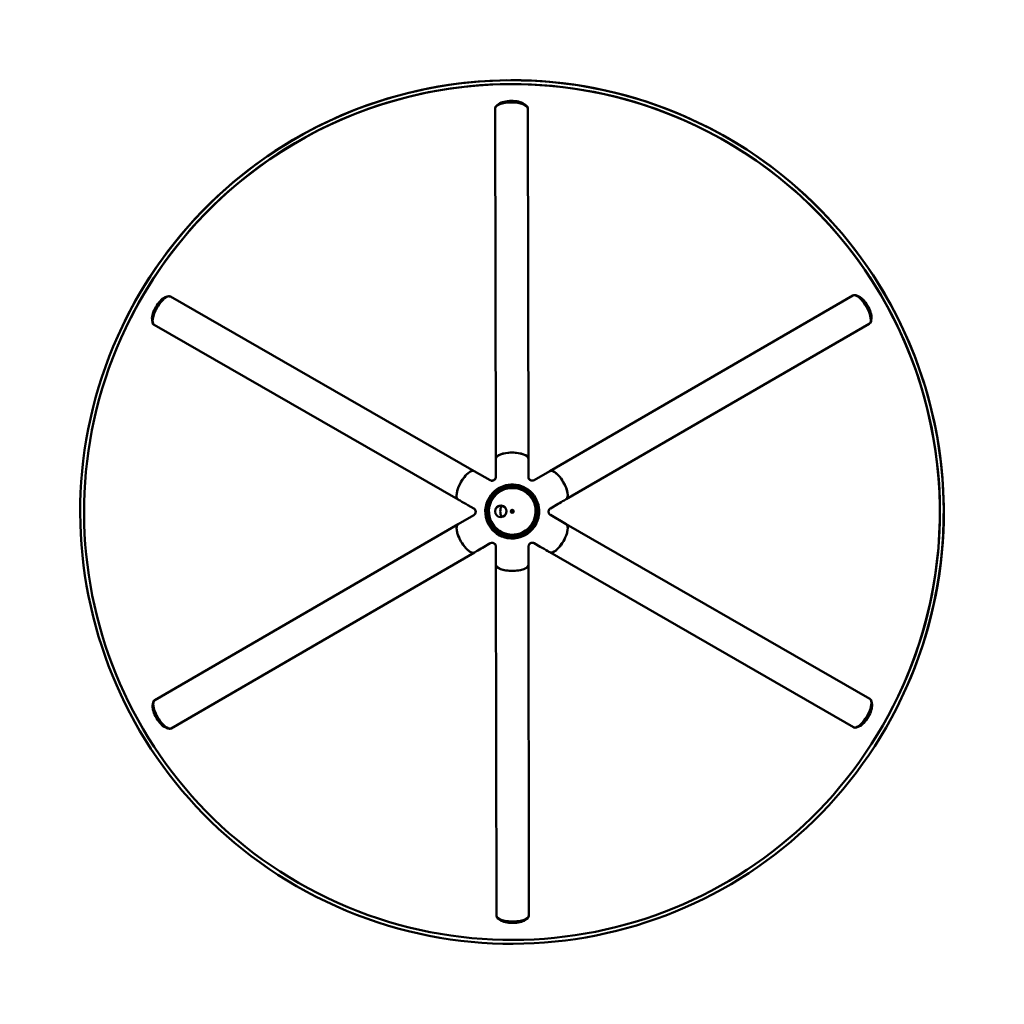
# Model space of a CAD drawing. Header units: millimetres. Extents: x -38 to 2229, y -213 to 1836.
# Tile 2 of 5: x 892 to 1405, y -213 to 301. Entities that reach past the tile are written whole.
import ezdxf

# ---------------------------------------------------------------- set-up
doc = ezdxf.new("R2010")
doc.units = ezdxf.units.MM
doc.header["$LTSCALE"] = 4
doc.layers.add('Visibile (ISO)', color=7, linetype='Continuous', lineweight=50)

msp = doc.modelspace()

# ---------------------------------------------------------------- linework, layer by layer
at = {"layer": 'Visibile (ISO)'}
for p, q in [((1141.591, 256.694), (1140.479, 255.872)), ((1154.507, 256.718), (1155.622, 255.9)), ((1139.553, 254.232), (1139.553, 254.417)), ((1139.553, 254.232), (1139.895, 71.69)), ((1156.553, 254.264), (1156.553, 254.449)), ((1156.553, 254.264), (1156.895, 71.719)), ((967.204, 155.644), (968.472, 156.201)), ((970.342, 156.189), (970.181, 156.281)), ((970.342, 156.189), (1128.723, 65.221)), ((1326.072, 156.751), (1168.085, 65.282)), ((1326.072, 156.751), (1326.232, 156.843)), ((1329.222, 156.215), (1327.953, 156.768)), ((960.765, 144.432), (960.923, 143.056)), ((1335.694, 145.036), (1335.541, 143.662)), ((961.875, 141.447), (961.715, 141.539)), ((961.875, 141.447), (1120.256, 50.48)), ((1334.59, 142.038), (1176.606, 50.572)), ((1334.59, 142.038), (1334.75, 142.131)), ((1139.913, 62.253), (1139.903, 67.15)), ((1156.913, 62.279), (1156.895, 71.719)), ((1136.917, 60.515), (1128.723, 65.221)), ((1159.915, 60.552), (1168.085, 65.282)), ((1128.438, 45.781), (1125.312, 47.576)), ((1135.819, 50.137), (1135.895, 50.295)), ((1135.898, 50.301), (1135.9, 50.305)), ((1137.547, 49.519), (1137.546, 49.518)), ((1168.439, 45.844), (1172.369, 48.119)), ((1128.445, 42.316), (1120.269, 37.575)), ((1147.991, 44.529), (1148.04, 44.633)), ((1149.074, 44.012), (1149.123, 44.116)), ((1168.443, 42.38), (1176.631, 37.663)), ((962.178, -54.113), (1120.269, 37.575)), ((1159.523, 39.032), (1159.522, 39.031)), ((1161.09, 38.078), (1161.165, 38.236)), ((1161.168, 38.242), (1161.17, 38.246)), ((1334.907, -53.524), (1176.631, 37.663)), ((1136.967, 27.607), (1133.033, 25.325)), ((1139.97, 25.879), (1139.977, 20.975)), ((1156.97, 25.907), (1156.982, 16.456)), ((1159.969, 27.643), (1163.092, 25.843)), ((970.706, -68.819), (1128.795, 22.867)), ((1326.421, -68.254), (1168.145, 22.932)), ((1140.22, -166.33), (1139.983, 16.431)), ((1157.22, -166.308), (1156.982, 16.456)), ((961.084, -57.092), (961.237, -55.713)), ((962.178, -54.113), (962.017, -54.206)), ((1334.907, -53.524), (1335.068, -53.616)), ((1336.013, -56.509), (1335.857, -55.132)), ((967.577, -68.289), (968.851, -68.84)), ((970.706, -68.819), (970.546, -68.912)), ((1326.421, -68.254), (1326.582, -68.347)), ((1329.558, -67.714), (1328.288, -68.269)), ((1140.22, -166.33), (1140.22, -166.516)), ((1142.251, -168.768), (1141.134, -167.944)), ((1155.195, -168.751), (1156.31, -167.924)), ((1157.22, -166.308), (1157.22, -166.494))]:
    msp.add_line(p, q, dxfattribs=at)
for radius in [225, 223]:
    msp.add_arc((1148.373, 43.936), radius, 334.48936, 154.48936, dxfattribs=at)
for centre, major_axis, ratio in [((1148.373, 43.936), (-203.064, 96.903), 0.9999986), ((1148.373, 43.936), (201.259, -96.041), 0.9999986), ((1148.535, 44.275), (-12.635, 6.03), 0.9999986), ((1148.535, 44.276), (12.184, -5.814), 0.9999986), ((1148.535, 44.276), (-11.372, 5.427), 0.9999986), ((1148.535, 44.276), (11.281, -5.383), 0.9999986), ((1148.535, 44.276), (-10.988, 5.244), 0.9999986), ((1142.535, 44.267), (-3, -0.004), 0.9999992), ((1148.535, 44.276), (-0.75, -0.001), 0.9999992), ((1148.582, 44.374), (-0.452, 0.395), 0.9999988)]:
    msp.add_ellipse(centre, major_axis=major_axis, ratio=ratio, dxfattribs=at)
for centre, major_axis, ratio, start_param, end_param in [((1148.053, 254.433), (-8.5, -0.016), 0.3759817, 3.1415927, 6.2831853), ((1148.053, 254.248), (-8.5, -0.016), 0.3759817, 3.1415927, 6.2831853), ((1148.053, 254.248), (8.5, 0.016), 0.3759817, 0, 3.1415927), ((1148.051, 255.467), (7.25, 0.014), 0.3759817, 0.4717853, 2.6698074), ((965.948, 148.91), (-4.233, -7.371), 0.3747231, 3.1415927, 6.2831853), ((966.109, 148.818), (4.233, 7.371), 0.3747231, 0, 3.1415927), ((966.109, 148.818), (-4.233, -7.371), 0.3747231, 3.1415927, 6.2831853), ((965.051, 149.426), (3.611, 6.287), 0.3747231, 0.4697988, 2.6717939), ((1330.331, 149.395), (4.259, -7.356), 0.3758647, 0, 3.1415927), ((1330.331, 149.395), (-4.259, 7.356), 0.3758647, 3.1415927, 6.2831853), ((1330.491, 149.487), (-4.259, 7.356), 0.3758647, 3.1415927, 6.2831853), ((1331.386, 150.006), (3.633, -6.274), 0.3758647, 0.4716004, 2.6699922), ((1148.395, 71.703), (8.5, 0.016), 0.3759817, 0, 3.1415927), ((1148.395, 71.703), (-8.5, -0.016), 0.3759817, 3.1415927, 6.2823395), ((1124.49, 57.85), (-4.233, -7.371), 0.3747231, 3.1415927, 6.2813375), ((1124.49, 57.85), (4.233, 7.371), 0.3747231, 0, 3.1434471), ((1137.916, 62.248), (-0.68, -1.879), 0.9988535, 1.8402966, 1.9204679), ((1158.913, 62.283), (0.714, -1.868), 0.9999908, 4.3494334, 4.4458968), ((1172.344, 57.926), (-4.259, 7.356), 0.3758647, 3.1426742, 6.2831853), ((1172.344, 57.926), (4.259, -7.356), 0.3758647, 0, 3.1415927), ((1137.912, 62.246), (-1.972, 0.324), 0.9989066, 1.2120096, 1.3171983), ((1148.534, 44.274), (11.282, -5.383), 0.9999986, 0, 3.1414347), ((1158.913, 62.283), (1.971, 0.34), 0.9999903, 4.9677226, 5.0664833), ((1148.455, 44.107), (-12.635, 6.03), 0.9999986, 0, 3.1415927), ((1148.455, 44.107), (-12.635, 6.03), 0.9999986, 0, 3.1415927), ((1148.53, 44.265), (-12.633, 6.035), 0.9999986, 0, 3.1423917), ((1148.533, 44.272), (-12.635, 6.03), 0.9999986, 0, 3.1415927), ((1148.534, 44.274), (-10.988, 5.244), 0.9999986, 0, 3.1415927), ((1142.533, 44.262), (2.709, -1.29), 0.9999986, 0, 3.1399475), ((1142.534, 44.265), (2.708, -1.291), 0.9999986, 0, 3.1410443), ((1142.534, 44.265), (-2.707, 1.293), 0.9999986, 3.142141, 6.2831853), ((1148.527, 44.259), (-5.641, 2.692), 0.9999986, 6.2345938, 7.2205769), ((1127.445, 44.05), (1.303, -1.514), 0.998542, 1.8421603, 1.9099834), ((1127.445, 44.043), (-1.278, -1.536), 0.9986411, 1.2189321, 1.3147691), ((1148.526, 44.256), (-2.997, -0.142), 0.9999993, 6.1861836, 6.2831853), ((1148.532, 44.27), (0.542, -0.258), 0.9999986, 3.1415927, 6.2831853), ((1148.534, 44.274), (0.677, -0.322), 0.9999986, 0, 3.1393991), ((1169.438, 44.11), (1.272, -1.541), 0.9986923, 4.9660768, 5.0709855), ((1169.438, 44.116), (-1.286, -1.529), 0.9986122, 4.3649353, 4.4424045), ((1124.533, 30.222), (4.264, -7.353), 0.3733475, 3.1415927, 6.2821048), ((1124.533, 30.222), (-4.264, 7.353), 0.3733475, 0, 3.1415927), ((1172.388, 30.297), (-4.243, -7.365), 0.3744891, 6.28134, 9.424778), ((1172.388, 30.297), (4.243, 7.365), 0.3744891, 3.1434403, 6.2831853), ((1137.97, 25.877), (-1.964, -0.376), 0.9999892, 4.9738541, 5.0487305), ((1137.97, 25.877), (-0.682, 1.88), 0.9999899, 4.3659231, 4.4432083), ((1158.966, 25.911), (-0.682, -1.878), 0.9988499, 4.9690471, 5.0623486), ((1158.971, 25.914), (-1.964, 0.366), 0.9987774, 4.3734932, 4.4410915), ((1148.482, 16.445), (8.5, 0.011), 0.3732305, 3.1424375, 6.2831853), ((1148.482, 16.445), (-8.5, -0.011), 0.3732305, 0, 3.1415927), ((966.281, -61.559), (4.264, -7.353), 0.3733475, 3.1415927, 6.2831853), ((966.442, -61.466), (4.264, -7.353), 0.3733475, 3.1415927, 6.2831853), ((966.442, -61.466), (-4.264, 7.353), 0.3733475, 0, 3.1415927), ((1330.664, -60.889), (-4.243, -7.365), 0.3744891, 0, 3.1415927), ((1330.664, -60.889), (4.243, 7.365), 0.3744891, 3.1415927, 6.2831853), ((1330.825, -60.982), (4.243, 7.365), 0.3744891, 3.1415927, 6.2831853), ((965.386, -62.078), (-3.637, 6.272), 0.3733475, 0.4676336, 2.6739591), ((1331.721, -61.498), (-3.619, -6.282), 0.3744891, 0.4694301, 2.6721626), ((1148.72, -166.319), (-8.5, -0.011), 0.3732305, 0, 3.1415927), ((1148.72, -166.319), (8.5, 0.011), 0.3732305, 3.1415927, 6.2831853), ((1148.72, -166.505), (8.5, 0.011), 0.3732305, 3.1415927, 6.2831853), ((1148.721, -167.54), (-7.25, -0.009), 0.3732305, 0.4674498, 2.6741429)]:
    msp.add_ellipse(centre, major_axis=major_axis, ratio=ratio, start_param=start_param, end_param=end_param, dxfattribs=at)
for points, knots in [([(1139.895, 71.69), (1139.896, 71.271), (1139.897, 70.857), (1139.899, 69.371), (1139.901, 68.27), (1139.903, 67.15)], [2.55690773, 2.55690773, 2.55690773, 2.55690773, 2.68990367, 2.68990367, 3.03780217, 3.03780217, 3.03780217, 3.03780217]), ([(1139.907, 62.093), (1139.895, 61.941), (1139.865, 61.788), (1139.758, 61.443), (1139.667, 61.253), (1139.439, 60.924), (1139.308, 60.783), (1139.158, 60.663)], [-0.41862698, -0.41862698, -0.41862698, -0.41862698, -0.36959563, -0.36959563, -0.30483655, -0.30483655, -0.24664289, -0.24664289, -0.24664289, -0.24664289]), ([(1139.187, 60.706), (1139.241, 60.751), (1139.293, 60.799), (1139.52, 61.032), (1139.66, 61.246), (1139.787, 61.546), (1139.813, 61.619), (1139.835, 61.692)], [-0.18497069, -0.18497069, -0.18497069, -0.18497069, -0.16360094, -0.16360094, -0.08619642, -0.08619642, -0.06194566, -0.06194566, -0.06194566, -0.06194566]), ([(1157.673, 60.692), (1157.612, 60.74), (1157.554, 60.792), (1157.319, 61.029), (1157.179, 61.242), (1156.996, 61.668), (1156.943, 61.877), (1156.922, 62.086)], [-0.18953715, -0.18953715, -0.18953715, -0.18953715, -0.16594635, -0.16594635, -0.08849666, -0.08849666, -0.02119118, -0.02119118, -0.02119118, -0.02119118]), ([(1157, 61.693), (1157.017, 61.64), (1157.036, 61.587), (1157.133, 61.349), (1157.237, 61.172), (1157.45, 60.911), (1157.543, 60.819), (1157.644, 60.735)], [-0.37121027, -0.37121027, -0.37121027, -0.37121027, -0.35379218, -0.35379218, -0.29081487, -0.29081487, -0.25121779, -0.25121779, -0.25121779, -0.25121779]), ([(1138.671, 60.38), (1138.599, 60.352), (1138.525, 60.328), (1138.202, 60.243), (1137.948, 60.228), (1137.493, 60.282), (1137.291, 60.337), (1137.104, 60.42)], [-0.18953715, -0.18953715, -0.18953715, -0.18953715, -0.16594635, -0.16594635, -0.08849666, -0.08849666, -0.02311083, -0.02311083, -0.02311083, -0.02311083]), ([(1137.477, 60.296), (1137.528, 60.285), (1137.579, 60.276), (1137.831, 60.241), (1138.037, 60.243), (1138.369, 60.297), (1138.496, 60.331), (1138.619, 60.377)], [-0.3701521, -0.3701521, -0.3701521, -0.3701521, -0.35379218, -0.35379218, -0.29081487, -0.29081487, -0.25121779, -0.25121779, -0.25121779, -0.25121779]), ([(1139.633, 61.229), (1139.576, 61.133), (1139.505, 61.032), (1139.332, 60.834), (1139.229, 60.737), (1138.998, 60.563), (1138.869, 60.487), (1138.605, 60.367), (1138.469, 60.324), (1138.209, 60.267), (1138.085, 60.254), (1137.972, 60.25)], [0.21309006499, 0.21309006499, 0.21309006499, 0.21309006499, 0.21325126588, 0.21325126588, 0.21341246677, 0.21341246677, 0.21357366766, 0.21357366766, 0.21373486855, 0.21373486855, 0.21389606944, 0.21389606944, 0.21389606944, 0.21389606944]), ([(1139.187, 60.706), (1139.113, 60.645), (1139.032, 60.587), (1138.833, 60.467), (1138.723, 60.416), (1138.619, 60.377)], [-0.406361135, -0.406361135, -0.406361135, -0.406361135, -0.377173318, -0.377173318, -0.341534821, -0.341534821, -0.341534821, -0.341534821]), ([(1138.671, 60.38), (1138.695, 60.39), (1138.721, 60.401), (1138.828, 60.449), (1138.907, 60.491), (1139.05, 60.581), (1139.108, 60.623), (1139.158, 60.663)], [-0.040350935, -0.040350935, -0.040350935, -0.040350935, -0.036135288, -0.036135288, -0.024010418, -0.024010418, -0.013125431, -0.013125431, -0.013125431, -0.013125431]), ([(1140.142, 55.481), (1140.153, 55.491), (1140.167, 55.502), (1140.244, 55.565), (1140.339, 55.638), (1140.562, 55.801), (1140.706, 55.901), (1141.026, 56.11), (1141.203, 56.219), (1141.541, 56.415), (1141.724, 56.514), (1141.906, 56.607), (1141.918, 56.613), (1141.929, 56.619)], [0.0439073, 0.0439073, 0.0439073, 0.0439073, 0.05860893, 0.05860893, 0.11721786, 0.11721786, 0.1758, 0.1758, 0.23438215, 0.23438215, 0.29296429, 0.29296429, 0.29690111, 0.29690111, 0.29690111, 0.29690111]), ([(1157.21, 61.234), (1157.268, 61.139), (1157.34, 61.04), (1157.515, 60.846), (1157.618, 60.752), (1157.848, 60.583), (1157.976, 60.51), (1158.237, 60.395), (1158.37, 60.353), (1158.625, 60.299), (1158.747, 60.286), (1158.859, 60.283)], [0.213846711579, 0.213846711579, 0.213846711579, 0.213846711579, 0.21386145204, 0.21386145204, 0.2138761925, 0.2138761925, 0.213890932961, 0.213890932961, 0.213905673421, 0.213905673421, 0.213920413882, 0.213920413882, 0.213920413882, 0.213920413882]), ([(1158.213, 60.408), (1158.124, 60.441), (1158.032, 60.482), (1157.829, 60.595), (1157.73, 60.664), (1157.644, 60.735)], [-0.406361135, -0.406361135, -0.406361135, -0.406361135, -0.377173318, -0.377173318, -0.341534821, -0.341534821, -0.341534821, -0.341534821]), ([(1157.673, 60.692), (1157.694, 60.675), (1157.718, 60.657), (1157.815, 60.588), (1157.893, 60.54), (1158.04, 60.462), (1158.104, 60.434), (1158.161, 60.411)], [-0.040198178, -0.040198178, -0.040198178, -0.040198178, -0.035779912, -0.035779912, -0.023541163, -0.023541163, -0.013084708, -0.013084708, -0.013084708, -0.013084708]), ([(1159.739, 60.462), (1159.611, 60.404), (1159.477, 60.358), (1159.137, 60.281), (1158.927, 60.265), (1158.527, 60.299), (1158.34, 60.341), (1158.161, 60.411)], [-0.41450469, -0.41450469, -0.41450469, -0.41450469, -0.36959563, -0.36959563, -0.30483655, -0.30483655, -0.24664289, -0.24664289, -0.24664289, -0.24664289]), ([(1158.213, 60.408), (1158.279, 60.383), (1158.346, 60.362), (1158.662, 60.282), (1158.917, 60.268), (1159.23, 60.306), (1159.296, 60.318), (1159.36, 60.332)], [-0.18497069, -0.18497069, -0.18497069, -0.18497069, -0.16360094, -0.16360094, -0.08619642, -0.08619642, -0.06528506, -0.06528506, -0.06528506, -0.06528506]), ([(1120.251, 50.483), (1120.614, 50.274), (1120.974, 50.068), (1122.619, 49.122), (1123.952, 48.357), (1125.312, 47.576)], [2.55690773, 2.55690773, 2.55690773, 2.55690773, 2.68990367, 2.68990367, 3.17099734, 3.17099734, 3.17099734, 3.17099734]), ([(1172.369, 48.119), (1173.445, 48.742), (1174.501, 49.353), (1175.885, 50.155), (1176.244, 50.362), (1176.606, 50.572)], [10.70686137, 10.70686137, 10.70686137, 10.70686137, 11.0915919, 11.0915919, 11.22458783, 11.22458783, 11.22458783, 11.22458783]), ([(1128.553, 45.709), (1128.687, 45.62), (1128.812, 45.513), (1129.063, 45.241), (1129.182, 45.068), (1129.353, 44.705), (1129.41, 44.522), (1129.439, 44.332)], [-0.42134255, -0.42134255, -0.42134255, -0.42134255, -0.36959563, -0.36959563, -0.30483655, -0.30483655, -0.24664289, -0.24664289, -0.24664289, -0.24664289]), ([(1129.44, 43.768), (1129.428, 43.692), (1129.412, 43.616), (1129.325, 43.294), (1129.21, 43.066), (1128.932, 42.694), (1128.777, 42.543), (1128.606, 42.42)], [-0.18953715, -0.18953715, -0.18953715, -0.18953715, -0.16594635, -0.16594635, -0.08849666, -0.08849666, -0.02105397, -0.02105397, -0.02105397, -0.02105397]), ([(1129.415, 44.378), (1129.403, 44.448), (1129.388, 44.516), (1129.299, 44.83), (1129.184, 45.057), (1128.983, 45.325), (1128.926, 45.39), (1128.867, 45.452)], [-0.18497069, -0.18497069, -0.18497069, -0.18497069, -0.16360095, -0.16360095, -0.08619641, -0.08619641, -0.05916412, -0.05916412, -0.05916412, -0.05916412]), ([(1128.9, 42.676), (1128.941, 42.72), (1128.979, 42.765), (1129.14, 42.972), (1129.242, 43.151), (1129.361, 43.466), (1129.395, 43.592), (1129.416, 43.721)], [-0.37247571, -0.37247571, -0.37247571, -0.37247571, -0.35379384, -0.35379384, -0.29081566, -0.29081566, -0.25121779, -0.25121779, -0.25121779, -0.25121779]), ([(1129.169, 45.055), (1129.226, 44.956), (1129.281, 44.843), (1129.372, 44.588), (1129.407, 44.446), (1129.444, 44.148), (1129.446, 43.993), (1129.416, 43.693), (1129.384, 43.549), (1129.298, 43.289), (1129.244, 43.173), (1129.188, 43.072)], [0.21215021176, 0.21215021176, 0.21215021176, 0.21215021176, 0.21233285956, 0.21233285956, 0.21251550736, 0.21251550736, 0.21269815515, 0.21269815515, 0.21288080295, 0.21288080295, 0.21306345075, 0.21306345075, 0.21306345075, 0.21306345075]), ([(1129.415, 44.378), (1129.438, 44.245), (1129.448, 44.1), (1129.437, 43.869), (1129.428, 43.793), (1129.416, 43.721)], [-0.111546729, -0.111546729, -0.111546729, -0.111546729, -0.087382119, -0.087382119, -0.074648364, -0.074648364, -0.074648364, -0.074648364]), ([(1129.44, 43.768), (1129.449, 43.831), (1129.456, 43.903), (1129.463, 44.116), (1129.453, 44.236), (1129.439, 44.332)], [-0.041674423, -0.041674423, -0.041674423, -0.041674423, -0.030893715, -0.030893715, -0.012900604, -0.012900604, -0.012900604, -0.012900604]), ([(1162.483, 45.474), (1162.493, 45.403), (1162.504, 45.316), (1162.529, 45.083), (1162.544, 44.909), (1162.564, 44.526), (1162.57, 44.318), (1162.571, 43.927), (1162.566, 43.719), (1162.546, 43.337), (1162.532, 43.163), (1162.504, 42.888), (1162.488, 42.769), (1162.462, 42.612), (1162.453, 42.574), (1162.443, 42.576), (1162.442, 42.614), (1162.445, 42.691)], [0.07659044, 0.07659044, 0.07659044, 0.07659044, 0.11721786, 0.11721786, 0.1758, 0.1758, 0.23438215, 0.23438215, 0.29296429, 0.29296429, 0.35154644, 0.35154644, 0.41015537, 0.41015537, 0.46876429, 0.46876429, 0.52616227, 0.52616227, 0.52616227, 0.52616227]), ([(1167.444, 44.392), (1167.435, 44.33), (1167.427, 44.258), (1167.42, 44.045), (1167.43, 43.924), (1167.445, 43.829)], [-0.041667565, -0.041667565, -0.041667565, -0.041667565, -0.030911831, -0.030911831, -0.012900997, -0.012900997, -0.012900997, -0.012900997]), ([(1167.697, 45.092), (1167.643, 44.994), (1167.591, 44.882), (1167.505, 44.632), (1167.473, 44.494), (1167.438, 44.205), (1167.437, 44.055), (1167.467, 43.765), (1167.497, 43.625), (1167.579, 43.371), (1167.631, 43.256), (1167.685, 43.156)], [0.21293113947, 0.21293113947, 0.21293113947, 0.21293113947, 0.2131081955, 0.2131081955, 0.21328525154, 0.21328525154, 0.21346230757, 0.21346230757, 0.2136393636, 0.2136393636, 0.21381641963, 0.21381641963, 0.21381641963, 0.21381641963]), ([(1167.468, 43.782), (1167.452, 43.875), (1167.442, 43.975), (1167.438, 44.207), (1167.448, 44.328), (1167.467, 44.438)], [-0.406361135, -0.406361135, -0.406361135, -0.406361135, -0.377173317, -0.377173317, -0.341534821, -0.341534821, -0.341534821, -0.341534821]), ([(1167.444, 44.392), (1167.455, 44.469), (1167.471, 44.545), (1167.559, 44.866), (1167.673, 45.094), (1167.959, 45.477), (1168.124, 45.635), (1168.308, 45.761)], [-0.18953715, -0.18953715, -0.18953715, -0.18953715, -0.16594635, -0.16594635, -0.08849666, -0.08849666, -0.01698313, -0.01698313, -0.01698313, -0.01698313]), ([(1168.267, 42.494), (1168.157, 42.574), (1168.054, 42.665), (1167.82, 42.919), (1167.701, 43.092), (1167.53, 43.455), (1167.473, 43.638), (1167.445, 43.829)], [-0.41315587, -0.41315587, -0.41315587, -0.41315587, -0.36959563, -0.36959563, -0.30483655, -0.30483655, -0.24664289, -0.24664289, -0.24664289, -0.24664289]), ([(1167.997, 45.498), (1167.951, 45.45), (1167.908, 45.4), (1167.743, 45.187), (1167.641, 45.009), (1167.522, 44.694), (1167.488, 44.567), (1167.467, 44.438)], [-0.37471771, -0.37471771, -0.37471771, -0.37471771, -0.35379384, -0.35379384, -0.29081566, -0.29081566, -0.25121779, -0.25121779, -0.25121779, -0.25121779]), ([(1167.468, 43.782), (1167.48, 43.712), (1167.495, 43.643), (1167.584, 43.329), (1167.698, 43.102), (1167.887, 42.851), (1167.929, 42.801), (1167.973, 42.753)], [-0.18497069, -0.18497069, -0.18497069, -0.18497069, -0.16360095, -0.16360095, -0.08619641, -0.08619641, -0.06581839, -0.06581839, -0.06581839, -0.06581839]), ([(1142.819, 31.201), (1142.817, 31.196), (1142.778, 31.206), (1142.628, 31.261), (1142.517, 31.306), (1142.264, 31.418), (1142.105, 31.492), (1141.764, 31.665), (1141.58, 31.764), (1141.242, 31.959), (1141.064, 32.068), (1140.743, 32.276), (1140.599, 32.376), (1140.375, 32.538), (1140.28, 32.612), (1140.157, 32.714), (1140.128, 32.742), (1140.135, 32.751), (1140.169, 32.732), (1140.304, 32.648), (1140.404, 32.583), (1140.636, 32.434), (1140.783, 32.34), (1141.107, 32.14), (1141.285, 32.034), (1141.622, 31.84), (1141.804, 31.739), (1142.14, 31.559), (1142.295, 31.479), (1142.54, 31.354), (1142.647, 31.3), (1142.787, 31.226), (1142.821, 31.205), (1142.819, 31.201)], [0, 0, 0, 0, 0.05860893, 0.05860893, 0.11721786, 0.11721786, 0.1758, 0.1758, 0.23438215, 0.23438215, 0.29296429, 0.29296429, 0.35154644, 0.35154644, 0.41015537, 0.41015537, 0.46876429, 0.46876429, 0.52704507, 0.52704507, 0.58532585, 0.58532585, 0.64364337, 0.64364337, 0.70196088, 0.70196088, 0.7602784, 0.7602784, 0.81859592, 0.81859592, 0.8768767, 0.8768767, 0.93515748, 0.93515748, 0.93515748, 0.93515748]), ([(1137.099, 27.677), (1137.24, 27.745), (1137.39, 27.798), (1137.747, 27.878), (1137.956, 27.895), (1138.356, 27.862), (1138.543, 27.819), (1138.722, 27.749)], [-0.41975935, -0.41975935, -0.41975935, -0.41975935, -0.36959563, -0.36959563, -0.30483655, -0.30483655, -0.24664289, -0.24664289, -0.24664289, -0.24664289]), ([(1138.67, 27.752), (1138.604, 27.776), (1138.537, 27.797), (1138.22, 27.877), (1137.966, 27.892), (1137.636, 27.851), (1137.553, 27.835), (1137.472, 27.815)], [-0.18497069, -0.18497069, -0.18497069, -0.18497069, -0.16360094, -0.16360094, -0.08619642, -0.08619642, -0.0598199, -0.0598199, -0.0598199, -0.0598199]), ([(1139.704, 26.874), (1139.646, 26.974), (1139.573, 27.08), (1139.392, 27.29), (1139.283, 27.393), (1139.037, 27.575), (1138.899, 27.654), (1138.618, 27.775), (1138.474, 27.817), (1138.202, 27.868), (1138.074, 27.877), (1137.958, 27.876)], [-0.212153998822, -0.212153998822, -0.212153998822, -0.212153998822, -0.212138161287, -0.212138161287, -0.212122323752, -0.212122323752, -0.212106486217, -0.212106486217, -0.212090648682, -0.212090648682, -0.212074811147, -0.212074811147, -0.212074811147, -0.212074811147]), ([(1138.67, 27.752), (1138.712, 27.736), (1138.755, 27.719), (1138.965, 27.624), (1139.115, 27.527), (1139.239, 27.424)], [0.110073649, 0.110073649, 0.110073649, 0.110073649, 0.118219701, 0.118219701, 0.150026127, 0.150026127, 0.150026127, 0.150026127]), ([(1139.211, 27.468), (1139.189, 27.485), (1139.165, 27.503), (1139.068, 27.573), (1138.991, 27.621), (1138.844, 27.698), (1138.78, 27.727), (1138.722, 27.749)], [-0.040198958, -0.040198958, -0.040198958, -0.040198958, -0.035779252, -0.035779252, -0.023539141, -0.023539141, -0.013084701, -0.013084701, -0.013084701, -0.013084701]), ([(1139.211, 27.468), (1139.272, 27.42), (1139.329, 27.368), (1139.564, 27.131), (1139.704, 26.918), (1139.893, 26.479), (1139.947, 26.256), (1139.964, 26.034)], [-0.18953715, -0.18953715, -0.18953715, -0.18953715, -0.16594635, -0.16594635, -0.08849666, -0.08849666, -0.01698142, -0.01698142, -0.01698142, -0.01698142]), ([(1139.896, 26.423), (1139.876, 26.491), (1139.853, 26.558), (1139.75, 26.81), (1139.646, 26.988), (1139.433, 27.248), (1139.34, 27.341), (1139.239, 27.424)], [-0.37591878, -0.37591878, -0.37591878, -0.37591878, -0.35379218, -0.35379218, -0.29081487, -0.29081487, -0.25121779, -0.25121779, -0.25121779, -0.25121779]), ([(1156.979, 26.093), (1156.992, 26.237), (1157.02, 26.38), (1157.125, 26.717), (1157.216, 26.907), (1157.445, 27.237), (1157.575, 27.378), (1157.725, 27.497)], [-0.4157064, -0.4157064, -0.4157064, -0.4157064, -0.36959563, -0.36959563, -0.30483655, -0.30483655, -0.24664289, -0.24664289, -0.24664289, -0.24664289]), ([(1157.696, 27.454), (1157.642, 27.408), (1157.59, 27.361), (1157.363, 27.127), (1157.223, 26.914), (1157.097, 26.617), (1157.072, 26.547), (1157.051, 26.477)], [-0.18497069, -0.18497069, -0.18497069, -0.18497069, -0.16360094, -0.16360094, -0.08619642, -0.08619642, -0.06313142, -0.06313142, -0.06313142, -0.06313142]), ([(1158.976, 27.91), (1158.862, 27.91), (1158.736, 27.901), (1158.469, 27.851), (1158.328, 27.81), (1158.05, 27.692), (1157.914, 27.615), (1157.67, 27.437), (1157.561, 27.336), (1157.379, 27.13), (1157.306, 27.025), (1157.247, 26.925)], [0.21207066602, 0.21207066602, 0.21207066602, 0.21207066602, 0.21223855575, 0.21223855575, 0.21240644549, 0.21240644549, 0.21257433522, 0.21257433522, 0.21274222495, 0.21274222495, 0.21291011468, 0.21291011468, 0.21291011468, 0.21291011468]), ([(1157.696, 27.454), (1157.7, 27.456), (1157.703, 27.459), (1157.871, 27.597), (1158.067, 27.709), (1158.264, 27.783)], [-0.11997936, -0.11997936, -0.11997936, -0.11997936, -0.119161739, -0.119161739, -0.077609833, -0.077609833, -0.077609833, -0.077609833]), ([(1158.213, 27.78), (1158.188, 27.77), (1158.162, 27.759), (1158.055, 27.711), (1157.976, 27.669), (1157.833, 27.579), (1157.775, 27.537), (1157.725, 27.497)], [-0.040354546, -0.040354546, -0.040354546, -0.040354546, -0.03612499, -0.03612499, -0.02398786, -0.02398786, -0.013124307, -0.013124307, -0.013124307, -0.013124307]), ([(1158.213, 27.78), (1158.285, 27.809), (1158.359, 27.833), (1158.681, 27.917), (1158.935, 27.932), (1159.417, 27.875), (1159.643, 27.807), (1159.849, 27.706)], [-0.18953715, -0.18953715, -0.18953715, -0.18953715, -0.16594635, -0.16594635, -0.08849666, -0.08849666, -0.01482227, -0.01482227, -0.01482227, -0.01482227]), ([(1159.47, 27.848), (1159.398, 27.866), (1159.325, 27.88), (1159.052, 27.918), (1158.846, 27.917), (1158.514, 27.862), (1158.387, 27.829), (1158.264, 27.783)], [-0.3771053, -0.3771053, -0.3771053, -0.3771053, -0.35379218, -0.35379218, -0.29081487, -0.29081487, -0.25121779, -0.25121779, -0.25121779, -0.25121779]), ([(1163.092, 25.843), (1164.451, 25.06), (1165.783, 24.293), (1167.428, 23.346), (1167.787, 23.138), (1168.15, 22.929)], [10.61051796, 10.61051796, 10.61051796, 10.61051796, 11.0915919, 11.0915919, 11.22458783, 11.22458783, 11.22458783, 11.22458783]), ([(1128.795, 22.867), (1129.157, 23.077), (1129.516, 23.285), (1130.901, 24.088), (1131.957, 24.701), (1133.033, 25.325)], [2.55690773, 2.55690773, 2.55690773, 2.55690773, 2.68990367, 2.68990367, 3.07447274, 3.07447274, 3.07447274, 3.07447274]), ([(1139.977, 20.975), (1139.978, 19.854), (1139.979, 18.752), (1139.981, 17.265), (1139.982, 16.85), (1139.983, 16.431)], [10.74384669, 10.74384669, 10.74384669, 10.74384669, 11.0915919, 11.0915919, 11.22458783, 11.22458783, 11.22458783, 11.22458783])]:
    msp.add_open_spline(points, degree=3, knots=knots, dxfattribs=at)

doc.saveas('drawing.dxf')
